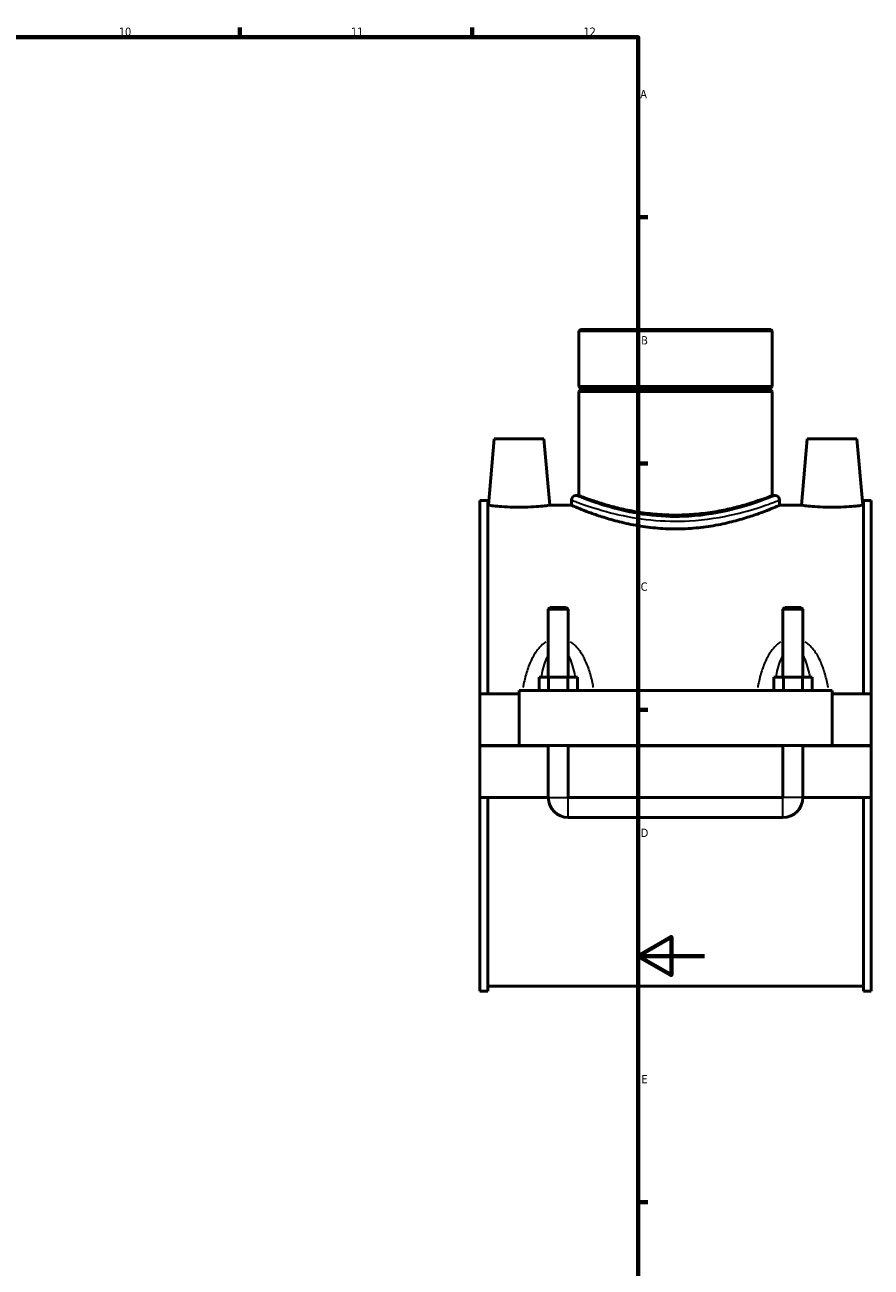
# Model space of a CAD drawing. Header units: millimetres. Extents: x 0 to 1055, y -188 to 1281.
# Tile 6 of 8: x 636 to 891, y 203 to 578. Entities that reach past the tile are written whole.
import ezdxf

# ---------------------------------------------------------------- set-up
doc = ezdxf.new("R2010")
doc.units = ezdxf.units.MM
for name, color, linetype, lineweight in [('Border (ISO)', 7, 'Continuous', 70), ('Visible (ISO)', 7, 'Continuous', 50), ('Visible Narrow (ISO)', 7, 'Continuous', 35)]:
    doc.layers.add(name, color=color, linetype=linetype, lineweight=lineweight)
doc.styles.add('Note Text (ISO)', font='tahoma.ttf')

# ---------------------------------------------------------------- blocks, each defined once
blk = doc.blocks.new('Borders Default Border')
at = {"layer": 'Border (ISO)'}
for p, q in [((700.83, 574), (700.83, 576.9)), ((770.92, 574), (770.92, 576.9)), ((821, 519.75), (823.9, 519.75)), ((821, 445.5), (823.9, 445.5)), ((821, 371.25), (823.9, 371.25)), ((821, 222.75), (823.9, 222.75))]:
    blk.add_line(p, q, dxfattribs=at)
at = {"layer": 'Border (ISO)', "flags": 128}
for points in [[(20, 20), (20, 574), (821, 574), (821, 20), (20, 20)], [(841, 297), (821, 297), (831, 302.77), (831, 291.23), (821, 297)]]:
    blk.add_lwpolyline(points, dxfattribs=at)
at = {"layer": 'Border (ISO)', "color": 232, "true_color": 0xca0064, "char_height": 2.5, "attachment_point": 7, "style": 'Note Text (ISO)'}
for s, insert in [('10', (664.29, 574.35)), ('11', (734.37, 574.4)), ('12', (804.46, 574.4)), ('A', (821.59, 555.62)), ('B', (821.89, 481.37)), ('C', (821.73, 407.08)), ('D', (821.73, 332.88)), ('E', (821.94, 258.63))]:
    blk.add_mtext(s, dxfattribs=dict(at, insert=insert))

msp = doc.modelspace()

# ---------------------------------------------------------------- linework, layer by layer
at = {"layer": 'Visible (ISO)'}
for p, q in [((803.555, 485.902), (803.107, 485.454)), ((861.405, 485.454), (803.107, 485.454)), ((803.107, 485.454), (803.107, 468.736)), ((803.555, 485.902), (860.957, 485.902)), ((860.957, 485.902), (861.405, 485.454)), ((861.405, 485.454), (861.405, 468.736)), ((803.107, 468.736), (861.405, 468.736)), ((803.607, 468.236), (803.107, 468.736)), ((803.607, 468.236), (860.905, 468.236)), ((803.607, 468.236), (803.607, 467.736)), ((860.905, 468.236), (861.405, 468.736)), ((860.905, 468.236), (860.905, 467.736)), ((803.607, 467.736), (803.107, 467.236)), ((861.405, 467.236), (803.107, 467.236)), ((803.107, 467.236), (803.107, 435.802)), ((860.905, 467.736), (803.607, 467.736)), ((860.905, 467.736), (861.405, 467.236)), ((861.405, 467.236), (861.405, 435.802)), ((777.556, 452.902), (775.806, 432.902)), ((777.556, 452.902), (792.556, 452.902)), ((792.556, 452.902), (794.306, 432.902)), ((871.956, 452.902), (870.206, 432.902)), ((886.956, 452.902), (871.956, 452.902)), ((886.956, 452.902), (888.706, 432.902)), ((800.864, 434.457), (800.864, 432.902)), ((803.107, 435.802), (802.21, 435.802)), ((862.302, 435.802), (861.405, 435.802)), ((863.647, 434.457), (863.647, 432.902)), ((773.256, 376.027), (773.256, 434.352)), ((775.616, 434.352), (773.256, 434.352)), ((775.616, 434.352), (775.616, 376.027)), ((775.616, 432.902), (775.806, 432.902)), ((794.306, 432.902), (800.864, 432.902)), ((863.647, 432.902), (870.206, 432.902)), ((888.706, 432.902), (888.896, 432.902)), ((888.896, 434.352), (888.896, 376.027)), ((891.256, 434.352), (888.896, 434.352)), ((891.256, 376.027), (891.256, 434.352)), ((794.456, 402.119), (793.856, 401.519)), ((793.856, 401.519), (799.856, 401.519)), ((793.856, 401.519), (793.856, 381.027)), ((799.256, 402.119), (794.456, 402.119)), ((799.256, 402.119), (799.856, 401.519)), ((799.856, 401.519), (799.856, 381.027)), ((865.256, 402.119), (864.656, 401.519)), ((864.656, 401.519), (870.656, 401.519)), ((864.656, 381.027), (864.656, 401.519)), ((870.056, 402.119), (865.256, 402.119)), ((870.056, 402.119), (870.656, 401.519)), ((870.656, 381.027), (870.656, 401.519)), ((791.082, 377.027), (791.082, 381.027)), ((793.969, 381.027), (791.082, 381.027)), ((793.969, 377.027), (793.969, 381.027)), ((799.743, 381.027), (793.969, 381.027)), ((799.743, 377.027), (799.743, 381.027)), ((802.629, 381.027), (799.743, 381.027)), ((802.629, 377.027), (802.629, 381.027)), ((861.882, 377.027), (861.882, 381.027)), ((864.769, 381.027), (861.882, 381.027)), ((864.769, 377.027), (864.769, 381.027)), ((870.543, 381.027), (864.769, 381.027)), ((870.543, 377.027), (870.543, 381.027)), ((873.429, 381.027), (870.543, 381.027)), ((873.429, 377.027), (873.429, 381.027)), ((773.256, 376.027), (785.056, 376.027)), ((773.256, 360.452), (773.256, 376.027)), ((785.056, 377.027), (785.056, 360.452)), ((785.056, 377.027), (879.456, 377.027)), ((879.456, 360.452), (879.456, 377.027)), ((879.456, 376.027), (891.256, 376.027)), ((891.256, 376.027), (891.256, 360.452)), ((773.256, 360.452), (785.056, 360.452)), ((773.256, 344.777), (773.256, 360.352)), ((793.856, 360.352), (773.256, 360.352)), ((785.056, 360.452), (879.456, 360.452)), ((793.856, 360.452), (793.856, 360.352)), ((793.856, 344.777), (793.856, 360.352)), ((799.856, 360.452), (799.856, 360.352)), ((799.856, 360.352), (799.856, 344.777)), ((864.656, 360.352), (799.856, 360.352)), ((864.656, 360.352), (864.656, 360.452)), ((864.656, 344.777), (864.656, 360.352)), ((870.656, 360.352), (870.656, 360.452)), ((870.656, 360.352), (870.656, 344.777)), ((891.256, 360.352), (870.656, 360.352)), ((879.456, 360.452), (891.256, 360.452)), ((891.256, 360.352), (891.256, 344.777)), ((773.256, 286.452), (773.256, 344.777)), ((773.256, 344.777), (793.856, 344.777)), ((775.616, 344.777), (775.616, 286.452)), ((799.856, 344.777), (864.656, 344.777)), ((870.656, 344.777), (891.256, 344.777)), ((888.896, 344.777), (888.896, 286.452)), ((891.256, 286.452), (891.256, 344.777)), ((799.856, 338.777), (864.656, 338.777)), ((775.616, 286.452), (773.256, 286.452)), ((775.616, 287.902), (888.896, 287.902)), ((891.256, 286.452), (888.896, 286.452))]:
    msp.add_line(p, q, dxfattribs=at)
for centre, radius, start, end in [((802.21, 434.457), 1.345, 90, 180), ((862.302, 434.457), 1.345, 0, 90), ((799.856, 344.777), 6, 180, 270), ((864.656, 344.777), 6, 270, 0)]:
    msp.add_arc(centre, radius, start, end, dxfattribs=at)
for points, knots in [([(832.256, 429.94), (830.404, 429.94), (828.496, 430.016), (824.714, 430.322), (822.84, 430.552), (819.256, 431.123), (817.542, 431.463), (814.379, 432.185), (812.928, 432.566), (810.362, 433.295), (809.155, 433.67), (807.021, 434.37), (806.094, 434.695), (804.601, 435.234), (804.033, 435.448), (803.286, 435.733), (803.107, 435.802), (803.107, 435.802)], [0, 0, 0, 0, 0.5555808, 0.5555808, 1.1111616, 1.1111616, 1.6667423, 1.6667423, 2.2223231, 2.2223231, 2.7774189, 2.7774189, 3.3325147, 3.3325147, 3.8876105, 3.8876105, 4.4427062, 4.4427062, 4.4427062, 4.4427062]), ([(861.405, 435.802), (861.405, 435.802), (861.226, 435.733), (860.479, 435.448), (859.911, 435.234), (858.417, 434.695), (857.491, 434.37), (855.357, 433.67), (854.15, 433.295), (851.584, 432.566), (850.133, 432.185), (846.969, 431.463), (845.256, 431.123), (841.672, 430.552), (839.798, 430.322), (836.016, 430.016), (834.108, 429.94), (832.256, 429.94)], [13.3281187, 13.3281187, 13.3281187, 13.3281187, 13.8832145, 13.8832145, 14.4383103, 14.4383103, 14.9934061, 14.9934061, 15.5485018, 15.5485018, 16.1040826, 16.1040826, 16.6596634, 16.6596634, 17.2152442, 17.2152442, 17.770825, 17.770825, 17.770825, 17.770825]), ([(794.306, 432.902), (794.306, 432.902), (794.075, 432.871), (793.135, 432.759), (792.426, 432.68), (790.788, 432.529), (789.748, 432.449), (787.466, 432.335), (786.223, 432.303), (783.889, 432.303), (782.646, 432.335), (780.364, 432.449), (779.324, 432.529), (777.686, 432.68), (776.977, 432.759), (776.037, 432.871), (775.806, 432.902), (775.806, 432.902)], [1.3993206, 1.3993206, 1.3993206, 1.3993206, 1.748921, 1.748921, 2.0985213, 2.0985213, 2.4485812, 2.4485812, 2.7986411, 2.7986411, 3.148701, 3.148701, 3.4987609, 3.4987609, 3.8483613, 3.8483613, 4.1979617, 4.1979617, 4.1979617, 4.1979617]), ([(863.647, 432.902), (863.647, 432.902), (863.453, 432.818), (862.646, 432.474), (862.033, 432.214), (860.422, 431.562), (859.424, 431.168), (857.129, 430.319), (855.831, 429.864), (853.073, 428.977), (851.514, 428.513), (848.113, 427.63), (846.271, 427.213), (842.413, 426.511), (840.395, 426.227), (836.317, 425.848), (834.257, 425.754), (830.255, 425.754), (828.195, 425.848), (824.117, 426.227), (822.098, 426.511), (818.241, 427.213), (816.399, 427.63), (812.998, 428.513), (811.439, 428.977), (808.681, 429.864), (807.383, 430.319), (805.088, 431.168), (804.089, 431.562), (802.479, 432.214), (801.866, 432.474), (801.058, 432.818), (800.864, 432.902), (800.864, 432.902)], [4.7998077, 4.7998077, 4.7998077, 4.7998077, 5.3993542, 5.3993542, 5.9989008, 5.9989008, 6.5984474, 6.5984474, 7.197994, 7.197994, 7.7983993, 7.7983993, 8.3988047, 8.3988047, 8.99921, 8.99921, 9.5996153, 9.5996153, 10.2000206, 10.2000206, 10.800426, 10.800426, 11.4008313, 11.4008313, 12.0012366, 12.0012366, 12.6007832, 12.6007832, 13.2003298, 13.2003298, 13.7998764, 13.7998764, 14.399423, 14.399423, 14.399423, 14.399423]), ([(888.706, 432.902), (888.706, 432.902), (888.475, 432.871), (887.535, 432.759), (886.826, 432.68), (885.188, 432.529), (884.148, 432.449), (881.866, 432.335), (880.623, 432.303), (879.456, 432.303), (878.289, 432.303), (877.046, 432.335), (874.764, 432.449), (873.724, 432.529), (872.086, 432.68), (871.377, 432.759), (870.437, 432.871), (870.206, 432.902), (870.206, 432.902)], [4.1979617, 4.1979617, 4.1979617, 4.1979617, 4.5475621, 4.5475621, 4.8971625, 4.8971625, 5.2472224, 5.2472224, 5.5972823, 5.5972823, 5.5972823, 5.9473422, 5.9473422, 6.2974021, 6.2974021, 6.6470025, 6.6470025, 6.9966029, 6.9966029, 6.9966029, 6.9966029])]:
    msp.add_open_spline(points, degree=3, knots=knots, dxfattribs=at)
at = {"layer": 'Visible Narrow (ISO)'}
for p, q in [((793.893, 344.777), (799.819, 344.777)), ((799.856, 338.814), (799.856, 344.74)), ((864.656, 338.814), (864.656, 344.74)), ((870.619, 344.777), (864.693, 344.777))]:
    msp.add_line(p, q, dxfattribs=at)
for points, knots in [([(861.924, 435.647), (861.888, 435.632), (861.848, 435.616), (861.091, 435.307), (859.601, 434.702), (855.358, 433.193), (852.603, 432.294), (845.54, 430.529), (841.009, 429.724), (832.566, 429.215), (828.751, 429.312), (821.372, 430.099), (817.829, 430.799), (811.253, 432.477), (808.328, 433.469), (804.555, 434.849), (803.381, 435.324), (802.692, 435.604), (802.637, 435.627), (802.587, 435.647)], [14.8614548, 14.8614548, 14.8614548, 14.8614548, 14.9315183, 14.9315183, 16.127382, 16.127382, 17.3279886, 17.3279886, 18.7712858, 18.7712858, 19.8999506, 19.8999506, 21.0723138, 21.0723138, 22.389469, 22.389469, 23.3953009, 23.3953009, 23.4906782, 23.4906782, 23.4906782, 23.4906782]), ([(801.259, 434.305), (801.311, 434.285), (801.368, 434.263), (802.088, 433.987), (803.314, 433.521), (807.257, 432.165), (810.313, 431.191), (817.183, 429.543), (820.884, 428.855), (828.594, 428.083), (832.58, 427.987), (841.401, 428.487), (846.135, 429.278), (853.514, 431.012), (856.393, 431.894), (860.826, 433.376), (862.382, 433.971), (863.173, 434.274), (863.214, 434.29), (863.253, 434.304)], [-23.4906782, -23.4906782, -23.4906782, -23.4906782, -23.3953009, -23.3953009, -22.389469, -22.389469, -21.0723138, -21.0723138, -19.8999506, -19.8999506, -18.7712858, -18.7712858, -17.3279886, -17.3279886, -16.127382, -16.127382, -14.9315183, -14.9315183, -14.8614548, -14.8614548, -14.8614548, -14.8614548]), ([(793.116, 391.678), (792.745, 391.438), (792.393, 391.168), (791.535, 390.414), (791.058, 389.897), (789.957, 388.49), (789.391, 387.552), (788.326, 385.415), (787.854, 384.198), (787.038, 381.639), (786.7, 380.293), (786.347, 378.592), (786.282, 378.258), (786.219, 377.923)], [-2.2260582, -2.2260582, -2.2260582, -2.2260582, -2.0929323, -2.0929323, -1.882365, -1.882365, -1.5580016, -1.5580016, -1.1775928, -1.1775928, -0.7800882, -0.7800882, -0.6836421, -0.6836421, -0.6836421, -0.6836421]), ([(807.492, 377.923), (807.43, 378.258), (807.364, 378.592), (807.012, 380.293), (806.674, 381.639), (805.857, 384.198), (805.386, 385.415), (804.321, 387.552), (803.755, 388.49), (802.653, 389.897), (802.177, 390.414), (801.319, 391.168), (800.967, 391.438), (800.596, 391.678)], [-4.5640929, -4.5640929, -4.5640929, -4.5640929, -4.4676468, -4.4676468, -4.0701421, -4.0701421, -3.6897334, -3.6897334, -3.3653699, -3.3653699, -3.1548027, -3.1548027, -3.0216768, -3.0216768, -3.0216768, -3.0216768]), ([(863.916, 391.678), (863.545, 391.438), (863.193, 391.168), (862.335, 390.414), (861.858, 389.897), (860.757, 388.49), (860.191, 387.552), (859.126, 385.415), (858.654, 384.198), (857.838, 381.639), (857.5, 380.293), (857.147, 378.592), (857.082, 378.258), (857.019, 377.923)], [-2.2260582, -2.2260582, -2.2260582, -2.2260582, -2.0929323, -2.0929323, -1.8823651, -1.8823651, -1.5580017, -1.5580017, -1.177593, -1.177593, -0.7800878, -0.7800878, -0.6836421, -0.6836421, -0.6836421, -0.6836421]), ([(878.292, 377.923), (878.23, 378.258), (878.164, 378.592), (877.812, 380.293), (877.474, 381.639), (876.657, 384.198), (876.186, 385.415), (875.121, 387.552), (874.555, 388.49), (873.453, 389.897), (872.977, 390.414), (872.119, 391.168), (871.767, 391.438), (871.396, 391.678)], [-4.5640929, -4.5640929, -4.5640929, -4.5640929, -4.4676472, -4.4676472, -4.070142, -4.070142, -3.6897333, -3.6897333, -3.3653699, -3.3653699, -3.1548027, -3.1548027, -3.0216768, -3.0216768, -3.0216768, -3.0216768]), ([(791.804, 381.393), (792.005, 382.399), (792.239, 383.379), (792.784, 385.211), (793.093, 386.068), (793.538, 387.02), (793.621, 387.188), (793.707, 387.352)], [1.22101764, 1.22101764, 1.22101764, 1.22101764, 1.55800156, 1.55800156, 1.88236504, 1.88236504, 1.95392683, 1.95392683, 1.95392683, 1.95392683]), ([(800.005, 387.352), (800.091, 387.188), (800.174, 387.02), (800.619, 386.068), (800.928, 385.211), (801.473, 383.379), (801.706, 382.399), (801.907, 381.393)], [3.29380815, 3.29380815, 3.29380815, 3.29380815, 3.36536994, 3.36536994, 3.68973342, 3.68973342, 4.02671734, 4.02671734, 4.02671734, 4.02671734]), ([(862.604, 381.393), (862.805, 382.399), (863.039, 383.379), (863.584, 385.211), (863.893, 386.068), (864.338, 387.02), (864.421, 387.188), (864.507, 387.352)], [1.22101764, 1.22101764, 1.22101764, 1.22101764, 1.55800167, 1.55800167, 1.88236511, 1.88236511, 1.95392683, 1.95392683, 1.95392683, 1.95392683]), ([(870.805, 387.352), (870.891, 387.188), (870.974, 387.02), (871.419, 386.068), (871.728, 385.211), (872.273, 383.379), (872.506, 382.399), (872.707, 381.393)], [3.29380815, 3.29380815, 3.29380815, 3.29380815, 3.36536987, 3.36536987, 3.68973331, 3.68973331, 4.02671734, 4.02671734, 4.02671734, 4.02671734])]:
    msp.add_open_spline(points, degree=3, knots=knots, dxfattribs=at)

# ---------------------------------------------------------------- block references
msp.add_blockref('Borders Default Border', (0, 0))

doc.saveas('drawing.dxf')
